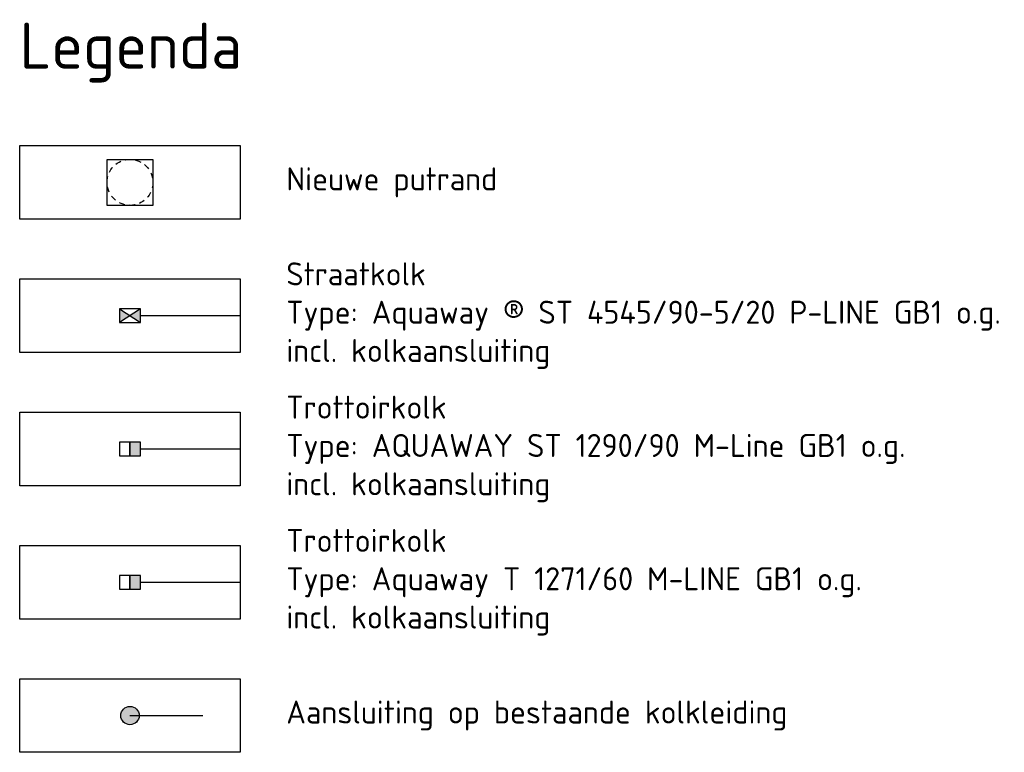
# Model space of a CAD drawing. Header units: metres. Extents: x 197841 to 198559, y 353927 to 354111.
# Tile 2 of 2: x 198538 to 198559, y 353927 to 353943. Entities that reach past the tile are written whole.
import ezdxf
from ezdxf.enums import TextEntityAlignment as Align

# ---------------------------------------------------------------- set-up
doc = ezdxf.new("R2010")
doc.units = ezdxf.units.M
doc.linetypes.add('HIDDENX2', pattern=[0.75, 0.5, -0.25])
for name, color, linetype, lineweight in [('N-WE-RI-HWA_HULPSTUK-S', 150, 'Continuous', 25), ('N-WE-RI-HWA_KOLK-S', 7, 'Continuous', 25), ('N-WE-RI-HWA_KOLK_LAGER-S', 152, 'Continuous', 25), ('N-WE-RI-HWA_KOLKAANSLUITING_PVC_250-G', 5, 'Continuous', 25), ('N-WE-RI-KOLK-S', 7, 'Continuous', 25), ('N-WE-RI-PUT_BETON-S', 7, 'Continuous', 25), ('N-WE-RI-PUT_BETON_LABEL-S', 7, 'Continuous', 25)]:
    doc.layers.add(name, color=color, linetype=linetype, lineweight=lineweight)
doc.layers.add('X-XX-AL-LEGENDA-G', color=7, linetype='Continuous')
doc.styles.add('NLCS-ISO', font='NLCS-ISO.ttf')
doc.styles.get("Standard").update_dxf_attribs({"font": 'arial.ttf'})

# ---------------------------------------------------------------- blocks, each defined once
blk = doc.blocks.new('Straatkolk_450')
h = blk.add_hatch(color=256)
h.dxf.hatch_style = 1
h.paths.add_polyline_path([(0, 0.15), (0.225, 0), (0.225, 0.3)])
h.paths.add_polyline_path([(-0.225, 0.3), (-0.225, 0), (0, 0.15)])
for p, q in [((0.225, 0.3), (-0.225, 0)), ((-0.225, 0.3), (0.225, 0))]:
    blk.add_line(p, q)
at = {"flags": 128}
blk.add_lwpolyline([(0.225, 0.3), (-0.225, 0.3), (-0.225, 0), (0.225, 0)], close=True, dxfattribs=at)
blk = doc.blocks.new('*U6')
at = {"lineweight": 30}
blk.add_lwpolyline([(-0.5, 0.5), (0.5, 0.5), (0.5, -0.5), (-0.5, -0.5)], close=True, dxfattribs=at)
at = {"linetype": 'HIDDENX2', "lineweight": 30, "ltscale": 0.25}
blk.add_circle((0, 0), 0.5, dxfattribs=at)
blk.add_attdef('H', text='', height=0.5).set_placement((0, 0), align=Align.MIDDLE_CENTER)
at = {"layer": 'N-WE-RI-PUT_BETON_LABEL-S'}
for tag, p in [('PUTNR', (0.121, 1.248)), ('MVHOOGTE', (0.121, 0.648))]:
    blk.add_attdef(tag, text='', height=0.5, dxfattribs=at).set_placement(p, align=Align.MIDDLE)
blk = doc.blocks.new('N-SRI-KOLK_RWS-SO')
at = {"ltscale": 0.1}
blk.add_hatch(color=256, dxfattribs=at).paths.add_polyline_path([(0, 0), (1.125, 0), (1.125, 1.5), (0, 1.5)])
blk.add_line((0, 0), (0, 1.5), dxfattribs=at)
at = {"flags": 128}
blk.add_lwpolyline([(-1.125, 0), (1.125, 0), (1.125, 1.5), (-1.125, 1.5)], close=True, dxfattribs=at)
at = {"ltscale": 0.1, "flags": 128}
blk.add_lwpolyline([(0, 0), (1.125, 0), (1.125, 1.5), (0, 1.5)], close=True, dxfattribs=at)
blk = doc.blocks.new('SRI-HULP_INLAAT_KOLK-SO')
h = blk.add_hatch(color=256)
edge = h.paths.add_edge_path()
edge.add_arc((0, 0), 1, 0, 360)
blk.add_circle((0, 0), 1)

msp = doc.modelspace()

# ---------------------------------------------------------------- linework, layer by layer
at = {"layer": 'N-WE-RI-HWA_KOLKAANSLUITING_PVC_250-G'}
for points in [[(198540.45, 353936.384), (198542.625, 353936.384)], [(198540.45, 353933.484), (198542.625, 353933.484)], [(198540.45, 353930.584), (198542.625, 353930.584)], [(198540.225, 353927.684), (198541.813, 353927.684)]]:
    msp.add_lwpolyline(points, dxfattribs=at)
at = {"layer": 'X-XX-AL-LEGENDA-G', "flags": 128}
for points in [[(198537.825, 353940.084), (198542.625, 353940.084), (198542.625, 353938.484), (198537.825, 353938.484)], [(198537.825, 353937.184), (198542.625, 353937.184), (198542.625, 353935.584), (198537.825, 353935.584)], [(198537.825, 353934.284), (198542.625, 353934.284), (198542.625, 353932.684), (198537.825, 353932.684)], [(198537.825, 353931.384), (198542.625, 353931.384), (198542.625, 353929.784), (198537.825, 353929.784)], [(198537.825, 353928.484), (198542.625, 353928.484), (198542.625, 353926.884), (198537.825, 353926.884)]]:
    msp.add_lwpolyline(points, close=True, dxfattribs=at)

# ---------------------------------------------------------------- block references
at = {"layer": 'N-WE-RI-HWA_HULPSTUK-S', "xscale": 0.2, "yscale": 0.2, "zscale": 0.2, "rotation": 348.1432661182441}
msp.add_blockref('SRI-HULP_INLAAT_KOLK-SO', (198540.225, 353927.684), dxfattribs=at)
at = {"layer": 'N-WE-RI-HWA_KOLK-S'}
msp.add_blockref('Straatkolk_450', (198540.225, 353936.234), dxfattribs=at)
at = {"layer": 'N-WE-RI-HWA_KOLK_LAGER-S', "xscale": 0.2, "yscale": 0.2, "zscale": 0.2}
msp.add_blockref('N-SRI-KOLK_RWS-SO', (198540.225, 353930.434), dxfattribs=at)
at = {"layer": 'N-WE-RI-KOLK-S', "xscale": 0.2, "yscale": 0.2, "zscale": 0.2}
msp.add_blockref('N-SRI-KOLK_RWS-SO', (198540.225, 353933.334), dxfattribs=at)
at = {"layer": 'N-WE-RI-PUT_BETON-S'}
msp.add_blockref('*U6', (198540.225, 353939.284), dxfattribs=at)

# ---------------------------------------------------------------- texts
at = {"layer": 'X-XX-AL-LEGENDA-G', "width": 20, "attachment_point": 4, "style": 'NLCS-ISO'}
for s, insert, char_height in [('Legenda', (198537.825, 353942.108), 1), ('Nieuwe putrand', (198543.625, 353939.284), 0.5), ('Straatkolk \\PType: Aquaway ® ST 4545/90-5/20 P-LINE GB1 o.g.\\Pincl. kolkaansluiting', (198543.625, 353936.384), 0.5), ('Trottoirkolk \\PType: AQUAWAY ST 1290/90 M-Line GB1 o.g.\\Pincl. kolkaansluiting', (198543.625, 353933.484), 0.5), ('Trottoirkolk \\PType: Aquaway T 1271/60 M-LINE GB1 o.g.\\Pincl. kolkaansluiting', (198543.625, 353930.584), 0.5), ('Aansluiting op bestaande kolkleiding', (198543.625, 353927.684), 0.5)]:
    msp.add_mtext(s, dxfattribs=dict(at, insert=insert, char_height=char_height))

doc.saveas('drawing.dxf')
